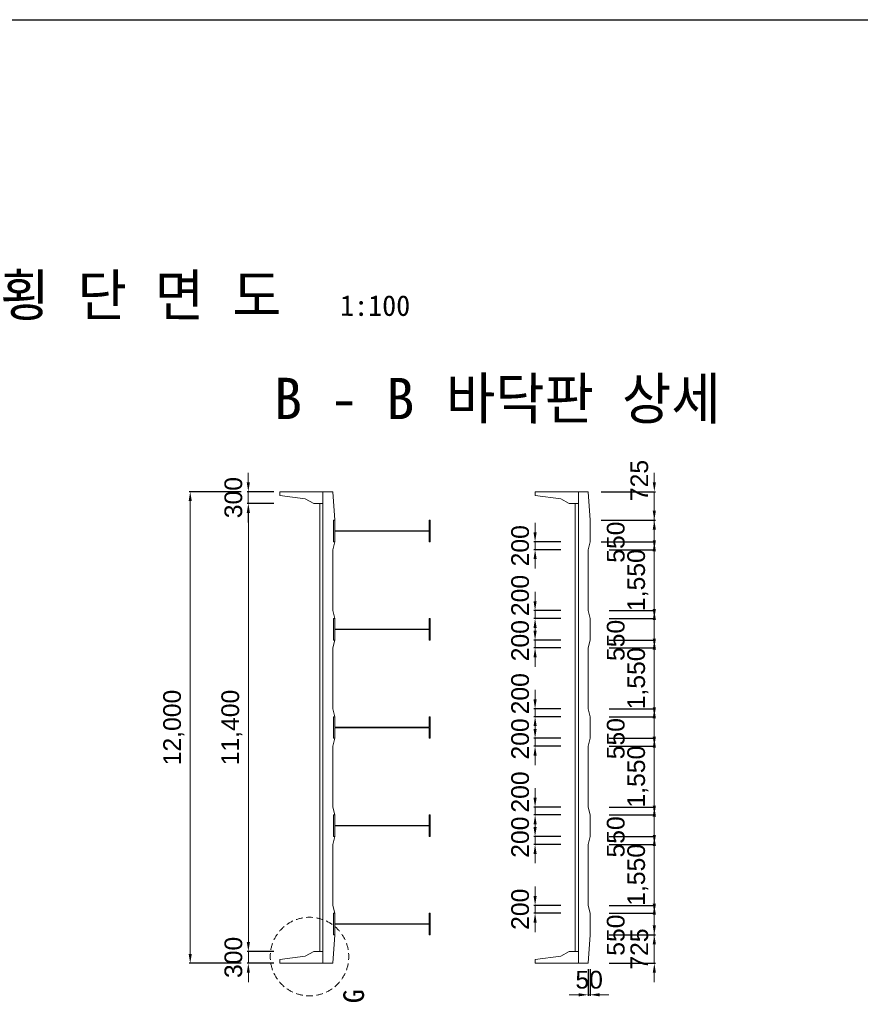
# Model space of a CAD drawing. Header units: metres. Extents: x 674733 to 752233, y -201459 to -147459.
# Tile 4 of 7: x 689915 to 711313, y -172513 to -147459. Entities that reach past the tile are written whole.
import ezdxf
from ezdxf.enums import TextEntityAlignment as Align

# ---------------------------------------------------------------- set-up
doc = ezdxf.new("R2010")
doc.units = ezdxf.units.M
doc.header["$MEASUREMENT"] = 0
doc.layers.get('Defpoints').update_dxf_attribs({"lineweight": 0})
for name, color, linetype, lineweight in [('A-DIM01', 1, 'Continuous', 0), ('Adojoint Line', 1, 'Continuous', 0), ('Concrete', 4, 'Continuous', 0), ('Dimension Line', 2, 'Continuous', 0), ('Steel Girder', 6, 'Continuous', 0), ('Text', 3, 'Continuous', 0)]:
    doc.layers.add(name, color=color, linetype=linetype, lineweight=lineweight)
doc.styles.get("Standard").update_dxf_attribs({"font": 'txt', "height": 5})
doc.styles.add('style2', font='arial.ttf')
doc.styles.add('돋움', font='txt')
doc.dimstyles.new('DIM01', dxfattribs={"dimtxt": 3.5, "dimasz": 0.8, "dimexe": 2, "dimexo": 10, "dimgap": 1.25, "dimtad": 1, "dimdec": 0, "dimzin": 0, "dimtxsty": '돋움', "dimcen": 0.09, "dimclrd": 1, "dimclre": 1, "dimclrt": 256, "dimadec": 0, "dimazin": 0, "dimtfac": 0.072, "dimtdec": 0, "dimtix": 1, "dimtmove": 2, "dimatfit": 3, "dimfxl": 1, "dimtolj": 1, "dimtzin": 0, "dimlwd": -1, "dimarcsym": 0})

# ---------------------------------------------------------------- blocks, each defined once
blk = doc.blocks.new('*U125')
at = {"layer": 'Dimension Line'}
for start, end in [(130, 135), (120, 125), (115, 120), (105, 110), (100, 105), (90, 95), (85, 90), (75, 80), (70, 75), (60, 65), (55, 60), (45, 50), (145, 150), (135, 140), (40, 45), (30, 35), (165, 170), (160, 165), (150, 155), (25, 30), (15, 20), (10, 15), (175, 180), (0, 5), (0, 5), (180, 185), (190, 195), (345, 350), (355, 0), (195, 200), (205, 210), (210, 215), (325, 330), (330, 335), (340, 345), (220, 225), (225, 230), (310, 315), (315, 320), (235, 240), (240, 245), (250, 255), (255, 260), (265, 270), (270, 275), (280, 285), (285, 290), (295, 300), (300, 305)]:
    blk.add_arc((0, 0, 0), 500, start, end, dxfattribs=at)
blk = doc.blocks.new('*D244')
at = {"layer": 'A-DIM01', "color": 1}
for p, q in [((695735, -159230), (695735, -158990)), ((695735, -159770), (695735, -159470)), ((695735, -160010), (695735, -160250))]:
    blk.add_line(p, q, dxfattribs=at)
at = {"layer": 'A-DIM01', "color": 1, "lineweight": -2}
for p, q in [((696386, -159470), (695705, -159470)), ((696387, -159770), (695705, -159770))]:
    blk.add_line(p, q, dxfattribs=at)
at = {"layer": 'A-DIM01', "color": 1}
for points in [[(695695, -159230), (695775, -159230), (695735, -159470)], [(695695, -160010), (695775, -160010), (695735, -159770)]]:
    blk.add_solid(points, dxfattribs=at)
at = {"layer": 'Defpoints', "color": 0}
for p in [(695735, -159470), (696536, -159470), (696537, -159770)]:
    blk.add_point(p, dxfattribs=at)
at = {"layer": 'A-DIM01', "color": 7, "insert": (695356, -159620), "char_height": 450, "attachment_point": 5, "rotation": 90, "style": 'style2'}
blk.add_mtext('\\A1;300', dxfattribs=at)
blk = doc.blocks.new('*D246')
at = {"layer": 'A-DIM01', "color": 1, "lineweight": -2}
for p, q in [((696387, -159770), (695706, -159770)), ((696387, -171170), (695706, -171170))]:
    blk.add_line(p, q, dxfattribs=at)
at = {"layer": 'A-DIM01', "color": 1}
blk.add_line((695736, -170930), (695736, -160010), dxfattribs=at)
for points in [[(695696, -160010), (695776, -160010), (695736, -159770)], [(695696, -170930), (695776, -170930), (695736, -171170)]]:
    blk.add_solid(points, dxfattribs=at)
at = {"layer": 'Defpoints', "color": 0}
for p in [(695736, -159770), (696537, -159770), (696537, -171170)]:
    blk.add_point(p, dxfattribs=at)
at = {"layer": 'A-DIM01', "color": 7, "insert": (695316, -165470), "char_height": 450, "attachment_point": 5, "rotation": 90, "style": 'style2'}
blk.add_mtext('\\A1;11,400', dxfattribs=at)
blk = doc.blocks.new('*D248')
at = {"layer": 'A-DIM01', "color": 1}
for p, q in [((695736, -170930), (695736, -170690)), ((695736, -171470), (695736, -171170)), ((695736, -171710), (695736, -171950))]:
    blk.add_line(p, q, dxfattribs=at)
at = {"layer": 'A-DIM01', "color": 1, "lineweight": -2}
for p, q in [((696387, -171170), (695706, -171170)), ((696388, -171470), (695706, -171470))]:
    blk.add_line(p, q, dxfattribs=at)
at = {"layer": 'A-DIM01', "color": 1}
for points in [[(695696, -170930), (695776, -170930), (695736, -171170)], [(695696, -171710), (695776, -171710), (695736, -171470)]]:
    blk.add_solid(points, dxfattribs=at)
at = {"layer": 'Defpoints', "color": 0}
for p in [(695736, -171170), (696537, -171170), (696538, -171470)]:
    blk.add_point(p, dxfattribs=at)
at = {"layer": 'A-DIM01', "color": 7, "insert": (695357, -171320), "char_height": 450, "attachment_point": 5, "rotation": 90, "style": 'style2'}
blk.add_mtext('\\A1;300', dxfattribs=at)
blk = doc.blocks.new('*D250')
at = {"layer": 'A-DIM01', "color": 1, "lineweight": -2}
for p, q in [((695555, -159470), (694226, -159470)), ((695557, -171470), (694226, -171470))]:
    blk.add_line(p, q, dxfattribs=at)
at = {"layer": 'A-DIM01', "color": 1}
blk.add_line((694256, -159710), (694256, -171230), dxfattribs=at)
for points in [[(694216, -159710), (694296, -159710), (694256, -159470)], [(694216, -171230), (694296, -171230), (694256, -171470)]]:
    blk.add_solid(points, dxfattribs=at)
at = {"layer": 'Defpoints', "color": 0}
for p in [(695705, -159470), (694256, -171470), (695707, -171470)]:
    blk.add_point(p, dxfattribs=at)
at = {"layer": 'A-DIM01', "color": 7, "insert": (693836, -165470), "char_height": 450, "attachment_point": 5, "rotation": 90, "style": 'style2'}
blk.add_mtext('\\A1;12,000', dxfattribs=at)
blk = doc.blocks.new('*D290')
at = {"layer": 'A-DIM01', "color": 1}
for p, q in [((706070, -159230), (706070, -158990)), ((706070, -159470), (706070, -160195)), ((706070, -160435), (706070, -160675))]:
    blk.add_line(p, q, dxfattribs=at)
at = {"layer": 'A-DIM01', "color": 1, "lineweight": -2}
for p, q in [((704719, -159470), (706100, -159470)), ((704719, -160195), (706100, -160195))]:
    blk.add_line(p, q, dxfattribs=at)
at = {"layer": 'A-DIM01', "color": 1}
for points in [[(706030, -159230), (706110, -159230), (706070, -159470)], [(706030, -160435), (706110, -160435), (706070, -160195)]]:
    blk.add_solid(points, dxfattribs=at)
at = {"layer": 'Defpoints', "color": 0}
for p in [(704569, -159470), (704569, -160195), (706070, -160195)]:
    blk.add_point(p, dxfattribs=at)
at = {"layer": 'A-DIM01', "color": 7, "insert": (705690, -159185), "char_height": 450, "attachment_point": 5, "rotation": 90, "style": 'style2'}
blk.add_mtext('\\A1;725', dxfattribs=at)
blk = doc.blocks.new('*D292')
at = {"layer": 'A-DIM01', "color": 1}
for p, q in [((706070, -159955), (706070, -159715)), ((706070, -160195), (706070, -160745)), ((706070, -160985), (706070, -161225))]:
    blk.add_line(p, q, dxfattribs=at)
at = {"layer": 'A-DIM01', "color": 1, "lineweight": -2}
for p, q in [((704719, -160195), (706100, -160195)), ((704719, -160745), (706100, -160745))]:
    blk.add_line(p, q, dxfattribs=at)
at = {"layer": 'A-DIM01', "color": 1}
for points in [[(706030, -159955), (706110, -159955), (706070, -160195)], [(706030, -160985), (706110, -160985), (706070, -160745)]]:
    blk.add_solid(points, dxfattribs=at)
at = {"layer": 'Defpoints', "color": 0}
for p in [(704569, -160195), (704569, -160745), (706070, -160745)]:
    blk.add_point(p, dxfattribs=at)
at = {"layer": 'A-DIM01', "color": 7, "insert": (705090, -160754), "char_height": 450, "attachment_point": 5, "rotation": 90, "style": 'style2'}
blk.add_mtext('\\A1;550', dxfattribs=at)
blk = doc.blocks.new('*D294')
at = {"layer": 'A-DIM01', "color": 1}
for p, q in [((703035, -160505), (703035, -160265)), ((703035, -160945), (703035, -160745)), ((703035, -161185), (703035, -161425))]:
    blk.add_line(p, q, dxfattribs=at)
at = {"layer": 'A-DIM01', "color": 1, "lineweight": -2}
for p, q in [((703686, -160745), (703005, -160745)), ((703686, -160945), (703005, -160945))]:
    blk.add_line(p, q, dxfattribs=at)
at = {"layer": 'A-DIM01', "color": 1}
for points in [[(702995, -160505), (703075, -160505), (703035, -160745)], [(702995, -161185), (703075, -161185), (703035, -160945)]]:
    blk.add_solid(points, dxfattribs=at)
at = {"layer": 'Defpoints', "color": 0}
for p in [(703035, -160745), (703836, -160745), (703836, -160945)]:
    blk.add_point(p, dxfattribs=at)
at = {"layer": 'A-DIM01', "color": 7, "insert": (702656, -160845), "char_height": 450, "attachment_point": 5, "rotation": 90, "style": 'style2'}
blk.add_mtext('\\A1;200', dxfattribs=at)
blk = doc.blocks.new('*D296')
at = {"layer": 'A-DIM01', "color": 1}
for p, q in [((703035, -162255), (703035, -162015)), ((703035, -162695), (703035, -162495)), ((703035, -162935), (703035, -163175))]:
    blk.add_line(p, q, dxfattribs=at)
at = {"layer": 'A-DIM01', "color": 1, "lineweight": -2}
for p, q in [((703686, -162495), (703005, -162495)), ((703686, -162695), (703005, -162695))]:
    blk.add_line(p, q, dxfattribs=at)
at = {"layer": 'A-DIM01', "color": 1}
for points in [[(702995, -162255), (703075, -162255), (703035, -162495)], [(702995, -162935), (703075, -162935), (703035, -162695)]]:
    blk.add_solid(points, dxfattribs=at)
at = {"layer": 'Defpoints', "color": 0}
for p in [(703035, -162495), (703836, -162495), (703836, -162695)]:
    blk.add_point(p, dxfattribs=at)
at = {"layer": 'A-DIM01', "color": 7, "insert": (702656, -162111), "char_height": 450, "attachment_point": 5, "rotation": 90, "style": 'style2'}
blk.add_mtext('\\A1;200', dxfattribs=at)
blk = doc.blocks.new('*D298')
at = {"layer": 'A-DIM01', "color": 1}
for p, q in [((703035, -163005), (703035, -162765)), ((703035, -163445), (703035, -163245)), ((703035, -163685), (703035, -163925))]:
    blk.add_line(p, q, dxfattribs=at)
at = {"layer": 'A-DIM01', "color": 1, "lineweight": -2}
for p, q in [((703686, -163245), (703005, -163245)), ((703686, -163445), (703005, -163445))]:
    blk.add_line(p, q, dxfattribs=at)
at = {"layer": 'A-DIM01', "color": 1}
for points in [[(702995, -163005), (703075, -163005), (703035, -163245)], [(702995, -163685), (703075, -163685), (703035, -163445)]]:
    blk.add_solid(points, dxfattribs=at)
at = {"layer": 'Defpoints', "color": 0}
for p in [(703035, -163245), (703836, -163245), (703836, -163445)]:
    blk.add_point(p, dxfattribs=at)
at = {"layer": 'A-DIM01', "color": 7, "insert": (702656, -163261), "char_height": 450, "attachment_point": 5, "rotation": 90, "style": 'style2'}
blk.add_mtext('\\A1;200', dxfattribs=at)
blk = doc.blocks.new('*D300')
at = {"layer": 'A-DIM01', "color": 1}
for p, q in [((703035, -164755), (703035, -164515)), ((703035, -165195), (703035, -164995)), ((703035, -165435), (703035, -165675))]:
    blk.add_line(p, q, dxfattribs=at)
at = {"layer": 'A-DIM01', "color": 1, "lineweight": -2}
for p, q in [((703686, -164995), (703005, -164995)), ((703686, -165195), (703005, -165195))]:
    blk.add_line(p, q, dxfattribs=at)
at = {"layer": 'A-DIM01', "color": 1}
for points in [[(702995, -164755), (703075, -164755), (703035, -164995)], [(702995, -165435), (703075, -165435), (703035, -165195)]]:
    blk.add_solid(points, dxfattribs=at)
at = {"layer": 'Defpoints', "color": 0}
for p in [(703035, -164995), (703836, -164995), (703836, -165195)]:
    blk.add_point(p, dxfattribs=at)
at = {"layer": 'A-DIM01', "color": 7, "insert": (702656, -164611), "char_height": 450, "attachment_point": 5, "rotation": 90, "style": 'style2'}
blk.add_mtext('\\A1;200', dxfattribs=at)
blk = doc.blocks.new('*D302')
at = {"layer": 'A-DIM01', "color": 1}
for p, q in [((703035, -165505), (703035, -165265)), ((703035, -165945), (703035, -165745)), ((703035, -166185), (703035, -166425))]:
    blk.add_line(p, q, dxfattribs=at)
at = {"layer": 'A-DIM01', "color": 1, "lineweight": -2}
for p, q in [((703686, -165745), (703005, -165745)), ((703686, -165945), (703005, -165945))]:
    blk.add_line(p, q, dxfattribs=at)
at = {"layer": 'A-DIM01', "color": 1}
for points in [[(702995, -165505), (703075, -165505), (703035, -165745)], [(702995, -166185), (703075, -166185), (703035, -165945)]]:
    blk.add_solid(points, dxfattribs=at)
at = {"layer": 'Defpoints', "color": 0}
for p in [(703035, -165745), (703836, -165745), (703836, -165945)]:
    blk.add_point(p, dxfattribs=at)
at = {"layer": 'A-DIM01', "color": 7, "insert": (702656, -165761), "char_height": 450, "attachment_point": 5, "rotation": 90, "style": 'style2'}
blk.add_mtext('\\A1;200', dxfattribs=at)
blk = doc.blocks.new('*D304')
at = {"layer": 'A-DIM01', "color": 1}
for p, q in [((703035, -167255), (703035, -167015)), ((703035, -167695), (703035, -167495)), ((703035, -167935), (703035, -168175))]:
    blk.add_line(p, q, dxfattribs=at)
at = {"layer": 'A-DIM01', "color": 1, "lineweight": -2}
for p, q in [((703686, -167495), (703005, -167495)), ((703686, -167695), (703005, -167695))]:
    blk.add_line(p, q, dxfattribs=at)
at = {"layer": 'A-DIM01', "color": 1}
for points in [[(702995, -167255), (703075, -167255), (703035, -167495)], [(702995, -167935), (703075, -167935), (703035, -167695)]]:
    blk.add_solid(points, dxfattribs=at)
at = {"layer": 'Defpoints', "color": 0}
for p in [(703035, -167495), (703836, -167495), (703836, -167695)]:
    blk.add_point(p, dxfattribs=at)
at = {"layer": 'A-DIM01', "color": 7, "insert": (702656, -167111), "char_height": 450, "attachment_point": 5, "rotation": 90, "style": 'style2'}
blk.add_mtext('\\A1;200', dxfattribs=at)
blk = doc.blocks.new('*D306')
at = {"layer": 'A-DIM01', "color": 1}
for p, q in [((703035, -168005), (703035, -167765)), ((703035, -168445), (703035, -168245)), ((703035, -168685), (703035, -168925))]:
    blk.add_line(p, q, dxfattribs=at)
at = {"layer": 'A-DIM01', "color": 1, "lineweight": -2}
for p, q in [((703686, -168245), (703005, -168245)), ((703686, -168445), (703005, -168445))]:
    blk.add_line(p, q, dxfattribs=at)
at = {"layer": 'A-DIM01', "color": 1}
for points in [[(702995, -168005), (703075, -168005), (703035, -168245)], [(702995, -168685), (703075, -168685), (703035, -168445)]]:
    blk.add_solid(points, dxfattribs=at)
at = {"layer": 'Defpoints', "color": 0}
for p in [(703035, -168245), (703836, -168245), (703836, -168445)]:
    blk.add_point(p, dxfattribs=at)
at = {"layer": 'A-DIM01', "color": 7, "insert": (702656, -168261), "char_height": 450, "attachment_point": 5, "rotation": 90, "style": 'style2'}
blk.add_mtext('\\A1;200', dxfattribs=at)
blk = doc.blocks.new('*D308')
at = {"layer": 'A-DIM01', "color": 1}
for p, q in [((703035, -169755), (703035, -169515)), ((703035, -170195), (703035, -169995)), ((703035, -170435), (703035, -170675))]:
    blk.add_line(p, q, dxfattribs=at)
at = {"layer": 'A-DIM01', "color": 1, "lineweight": -2}
for p, q in [((703686, -169995), (703005, -169995)), ((703686, -170195), (703005, -170195))]:
    blk.add_line(p, q, dxfattribs=at)
at = {"layer": 'A-DIM01', "color": 1}
for points in [[(702995, -169755), (703075, -169755), (703035, -169995)], [(702995, -170435), (703075, -170435), (703035, -170195)]]:
    blk.add_solid(points, dxfattribs=at)
at = {"layer": 'Defpoints', "color": 0}
for p in [(703035, -169995), (703836, -169995), (703836, -170195)]:
    blk.add_point(p, dxfattribs=at)
at = {"layer": 'A-DIM01', "color": 7, "insert": (702656, -170095), "char_height": 450, "attachment_point": 5, "rotation": 90, "style": 'style2'}
blk.add_mtext('\\A1;200', dxfattribs=at)
blk = doc.blocks.new('*D310')
at = {"layer": 'A-DIM01', "color": 1, "lineweight": -2}
for p, q in [((704386, -171620), (704386, -172301)), ((704436, -171620), (704436, -172301))]:
    blk.add_line(p, q, dxfattribs=at)
at = {"layer": 'A-DIM01', "color": 1}
for p, q in [((704146, -172271), (703906, -172271)), ((704436, -172271), (704386, -172271)), ((704676, -172271), (704916, -172271))]:
    blk.add_line(p, q, dxfattribs=at)
for points in [[(704146, -172231), (704146, -172311), (704386, -172271)], [(704676, -172231), (704676, -172311), (704436, -172271)]]:
    blk.add_solid(points, dxfattribs=at)
at = {"layer": 'Defpoints', "color": 0}
for p in [(704386, -171470), (704436, -171470), (704386, -172271)]:
    blk.add_point(p, dxfattribs=at)
at = {"layer": 'A-DIM01', "color": 7, "insert": (704411, -171891), "char_height": 450, "attachment_point": 5, "style": 'style2'}
blk.add_mtext('\\A1;50', dxfattribs=at)
blk = doc.blocks.new('*D312')
at = {"layer": 'A-DIM01', "color": 1}
for p, q in [((706070, -169955), (706070, -169715)), ((706070, -170195), (706070, -170745)), ((706070, -170985), (706070, -171225))]:
    blk.add_line(p, q, dxfattribs=at)
at = {"layer": 'A-DIM01', "color": 1, "lineweight": -2}
for p, q in [((704919, -170195), (706100, -170195)), ((704919, -170745), (706100, -170745))]:
    blk.add_line(p, q, dxfattribs=at)
at = {"layer": 'A-DIM01', "color": 1}
for points in [[(706030, -169955), (706110, -169955), (706070, -170195)], [(706030, -170985), (706110, -170985), (706070, -170745)]]:
    blk.add_solid(points, dxfattribs=at)
at = {"layer": 'Defpoints', "color": 0}
for p in [(704769, -170195), (704769, -170745), (706070, -170745)]:
    blk.add_point(p, dxfattribs=at)
at = {"layer": 'A-DIM01', "color": 7, "insert": (705090, -170754), "char_height": 450, "attachment_point": 5, "rotation": 90, "style": 'style2'}
blk.add_mtext('\\A1;550', dxfattribs=at)
blk = doc.blocks.new('*D314')
at = {"layer": 'A-DIM01', "color": 1}
for p, q in [((706070, -170505), (706070, -170265)), ((706070, -170745), (706070, -171470)), ((706070, -171710), (706070, -171950))]:
    blk.add_line(p, q, dxfattribs=at)
at = {"layer": 'A-DIM01', "color": 1, "lineweight": -2}
for p, q in [((704919, -170745), (706100, -170745)), ((704919, -171470), (706100, -171470))]:
    blk.add_line(p, q, dxfattribs=at)
at = {"layer": 'A-DIM01', "color": 1}
for points in [[(706030, -170505), (706110, -170505), (706070, -170745)], [(706030, -171710), (706110, -171710), (706070, -171470)]]:
    blk.add_solid(points, dxfattribs=at)
at = {"layer": 'Defpoints', "color": 0}
for p in [(704769, -170745), (704769, -171470), (706070, -171470)]:
    blk.add_point(p, dxfattribs=at)
at = {"layer": 'A-DIM01', "color": 7, "insert": (705690, -171107), "char_height": 450, "attachment_point": 5, "rotation": 90, "style": 'style2'}
blk.add_mtext('\\A1;725', dxfattribs=at)
blk = doc.blocks.new('*D316')
at = {"layer": 'A-DIM01', "color": 1}
for p, q in [((706070, -168205), (706070, -167965)), ((706070, -168445), (706070, -169995)), ((706070, -170235), (706070, -170475))]:
    blk.add_line(p, q, dxfattribs=at)
at = {"layer": 'A-DIM01', "color": 1, "lineweight": -2}
for p, q in [((704919, -168445), (706100, -168445)), ((704919, -169995), (706100, -169995))]:
    blk.add_line(p, q, dxfattribs=at)
at = {"layer": 'A-DIM01', "color": 1}
for points in [[(706030, -168205), (706110, -168205), (706070, -168445)], [(706030, -170235), (706110, -170235), (706070, -169995)]]:
    blk.add_solid(points, dxfattribs=at)
at = {"layer": 'Defpoints', "color": 0}
for p in [(704769, -168445), (704769, -169995), (706070, -169995)]:
    blk.add_point(p, dxfattribs=at)
at = {"layer": 'A-DIM01', "color": 7, "insert": (705649, -169220), "char_height": 450, "attachment_point": 5, "rotation": 90, "style": 'style2'}
blk.add_mtext('\\A1;1,550', dxfattribs=at)
blk = doc.blocks.new('*D318')
at = {"layer": 'A-DIM01', "color": 1}
for p, q in [((706070, -167455), (706070, -167215)), ((706070, -167695), (706070, -168245)), ((706070, -168485), (706070, -168725))]:
    blk.add_line(p, q, dxfattribs=at)
at = {"layer": 'A-DIM01', "color": 1, "lineweight": -2}
for p, q in [((704919, -167695), (706100, -167695)), ((704919, -168245), (706100, -168245))]:
    blk.add_line(p, q, dxfattribs=at)
at = {"layer": 'A-DIM01', "color": 1}
for points in [[(706030, -167455), (706110, -167455), (706070, -167695)], [(706030, -168485), (706110, -168485), (706070, -168245)]]:
    blk.add_solid(points, dxfattribs=at)
at = {"layer": 'Defpoints', "color": 0}
for p in [(704769, -167695), (704769, -168245), (706070, -168245)]:
    blk.add_point(p, dxfattribs=at)
at = {"layer": 'A-DIM01', "color": 7, "insert": (705090, -168254), "char_height": 450, "attachment_point": 5, "rotation": 90, "style": 'style2'}
blk.add_mtext('\\A1;550', dxfattribs=at)
blk = doc.blocks.new('*D320')
at = {"layer": 'A-DIM01', "color": 1}
for p, q in [((706070, -165705), (706070, -165465)), ((706070, -165945), (706070, -167495)), ((706070, -167735), (706070, -167975))]:
    blk.add_line(p, q, dxfattribs=at)
at = {"layer": 'A-DIM01', "color": 1, "lineweight": -2}
for p, q in [((704919, -165945), (706100, -165945)), ((704919, -167495), (706100, -167495))]:
    blk.add_line(p, q, dxfattribs=at)
at = {"layer": 'A-DIM01', "color": 1}
for points in [[(706030, -165705), (706110, -165705), (706070, -165945)], [(706030, -167735), (706110, -167735), (706070, -167495)]]:
    blk.add_solid(points, dxfattribs=at)
at = {"layer": 'Defpoints', "color": 0}
for p in [(704769, -165945), (704769, -167495), (706070, -167495)]:
    blk.add_point(p, dxfattribs=at)
at = {"layer": 'A-DIM01', "color": 7, "insert": (705649, -166720), "char_height": 450, "attachment_point": 5, "rotation": 90, "style": 'style2'}
blk.add_mtext('\\A1;1,550', dxfattribs=at)
blk = doc.blocks.new('*D322')
at = {"layer": 'A-DIM01', "color": 1}
for p, q in [((706070, -164955), (706070, -164715)), ((706070, -165195), (706070, -165745)), ((706070, -165985), (706070, -166225))]:
    blk.add_line(p, q, dxfattribs=at)
at = {"layer": 'A-DIM01', "color": 1, "lineweight": -2}
for p, q in [((704919, -165195), (706100, -165195)), ((704919, -165745), (706100, -165745))]:
    blk.add_line(p, q, dxfattribs=at)
at = {"layer": 'A-DIM01', "color": 1}
for points in [[(706030, -164955), (706110, -164955), (706070, -165195)], [(706030, -165985), (706110, -165985), (706070, -165745)]]:
    blk.add_solid(points, dxfattribs=at)
at = {"layer": 'Defpoints', "color": 0}
for p in [(704769, -165195), (704769, -165745), (706070, -165745)]:
    blk.add_point(p, dxfattribs=at)
at = {"layer": 'A-DIM01', "color": 7, "insert": (705090, -165754), "char_height": 450, "attachment_point": 5, "rotation": 90, "style": 'style2'}
blk.add_mtext('\\A1;550', dxfattribs=at)
blk = doc.blocks.new('*D324')
at = {"layer": 'A-DIM01', "color": 1}
for p, q in [((706070, -163205), (706070, -162965)), ((706070, -163445), (706070, -164995)), ((706070, -165235), (706070, -165475))]:
    blk.add_line(p, q, dxfattribs=at)
at = {"layer": 'A-DIM01', "color": 1, "lineweight": -2}
for p, q in [((704919, -163445), (706100, -163445)), ((704919, -164995), (706100, -164995))]:
    blk.add_line(p, q, dxfattribs=at)
at = {"layer": 'A-DIM01', "color": 1}
for points in [[(706030, -163205), (706110, -163205), (706070, -163445)], [(706030, -165235), (706110, -165235), (706070, -164995)]]:
    blk.add_solid(points, dxfattribs=at)
at = {"layer": 'Defpoints', "color": 0}
for p in [(704769, -163445), (704769, -164995), (706070, -164995)]:
    blk.add_point(p, dxfattribs=at)
at = {"layer": 'A-DIM01', "color": 7, "insert": (705649, -164220), "char_height": 450, "attachment_point": 5, "rotation": 90, "style": 'style2'}
blk.add_mtext('\\A1;1,550', dxfattribs=at)
blk = doc.blocks.new('*D326')
at = {"layer": 'A-DIM01', "color": 1}
for p, q in [((706070, -162455), (706070, -162215)), ((706070, -162695), (706070, -163245)), ((706070, -163485), (706070, -163725))]:
    blk.add_line(p, q, dxfattribs=at)
at = {"layer": 'A-DIM01', "color": 1, "lineweight": -2}
for p, q in [((704919, -162695), (706100, -162695)), ((704919, -163245), (706100, -163245))]:
    blk.add_line(p, q, dxfattribs=at)
at = {"layer": 'A-DIM01', "color": 1}
for points in [[(706030, -162455), (706110, -162455), (706070, -162695)], [(706030, -163485), (706110, -163485), (706070, -163245)]]:
    blk.add_solid(points, dxfattribs=at)
at = {"layer": 'Defpoints', "color": 0}
for p in [(704769, -162695), (704769, -163245), (706070, -163245)]:
    blk.add_point(p, dxfattribs=at)
at = {"layer": 'A-DIM01', "color": 7, "insert": (705090, -163254), "char_height": 450, "attachment_point": 5, "rotation": 90, "style": 'style2'}
blk.add_mtext('\\A1;550', dxfattribs=at)
blk = doc.blocks.new('*D328')
at = {"layer": 'A-DIM01', "color": 1}
for p, q in [((706070, -160705), (706070, -160465)), ((706070, -160945), (706070, -162495)), ((706070, -162735), (706070, -162975))]:
    blk.add_line(p, q, dxfattribs=at)
at = {"layer": 'A-DIM01', "color": 1, "lineweight": -2}
for p, q in [((704919, -160945), (706100, -160945)), ((704919, -162495), (706100, -162495))]:
    blk.add_line(p, q, dxfattribs=at)
at = {"layer": 'A-DIM01', "color": 1}
for points in [[(706030, -160705), (706110, -160705), (706070, -160945)], [(706030, -162735), (706110, -162735), (706070, -162495)]]:
    blk.add_solid(points, dxfattribs=at)
at = {"layer": 'Defpoints', "color": 0}
for p in [(704769, -160945), (704769, -162495), (706070, -162495)]:
    blk.add_point(p, dxfattribs=at)
at = {"layer": 'A-DIM01', "color": 7, "insert": (705649, -161720), "char_height": 450, "attachment_point": 5, "rotation": 90, "style": 'style2'}
blk.add_mtext('\\A1;1,550', dxfattribs=at)

msp = doc.modelspace()

# ---------------------------------------------------------------- linework, layer by layer
msp.add_line((674732.9, -147458.6), (752232.9, -147458.6))
at = {"layer": 'Concrete'}
for p, q in [((696536.1, -159569.9), (696536.1, -159469.9)), ((696536.1, -159469.9), (697636.1, -159469.9)), ((697186.1, -159649.9), (696536.1, -159569.9)), ((697636.1, -171469.9), (697636.1, -159469.9)), ((697636.1, -159469.9), (697886.1, -159469.9)), ((697886.1, -159469.9), (697936.1, -160194.9)), ((703036.1, -159569.9), (703036.1, -159469.9)), ((703036.1, -159469.9), (704136.1, -159469.9)), ((703686.1, -159649.9), (703036.1, -159569.9)), ((704136.1, -171469.9), (704136.1, -159469.9)), ((704136.1, -159469.9), (704386.1, -159469.9)), ((704386.1, -159469.9), (704436.1, -160194.9)), ((697406.1, -159769.9), (697186.1, -159649.9)), ((697636.1, -159769.9), (697406.1, -159769.9)), ((697556.1, -171169.9), (697556.1, -159769.9)), ((703906.1, -159769.9), (703686.1, -159649.9)), ((704136.1, -159769.9), (703906.1, -159769.9)), ((704056.1, -171169.9), (704056.1, -159769.9)), ((704436.1, -160744.9), (704436.1, -160194.9)), ((697886.1, -160944.9), (697936.1, -160744.9)), ((704386.1, -160944.9), (704436.1, -160744.9)), ((697886.1, -162494.9), (697886.1, -160944.9)), ((704386.1, -162494.9), (704386.1, -160944.9)), ((697936.1, -162694.9), (697886.1, -162494.9)), ((704436.1, -162694.9), (704386.1, -162494.9)), ((704436.1, -163244.9), (704436.1, -162694.9)), ((697886.1, -163444.9), (697936.1, -163244.9)), ((704386.1, -163444.9), (704436.1, -163244.9)), ((697886.1, -164994.9), (697886.1, -163444.9)), ((704386.1, -164994.9), (704386.1, -163444.9)), ((697936.1, -165194.9), (697886.1, -164994.9)), ((704436.1, -165194.9), (704386.1, -164994.9)), ((704436.1, -165744.9), (704436.1, -165194.9)), ((697886.1, -165944.9), (697936.1, -165744.9)), ((704386.1, -165944.9), (704436.1, -165744.9)), ((697886.1, -167494.9), (697886.1, -165944.9)), ((704386.1, -167494.9), (704386.1, -165944.9)), ((697936.1, -167694.9), (697886.1, -167494.9)), ((704436.1, -167694.9), (704386.1, -167494.9)), ((704436.1, -168244.9), (704436.1, -167694.9)), ((697886.1, -168444.9), (697936.1, -168244.9)), ((704386.1, -168444.9), (704436.1, -168244.9)), ((697886.1, -169994.9), (697886.1, -168444.9)), ((704386.1, -169994.9), (704386.1, -168444.9)), ((697936.1, -170194.9), (697886.1, -169994.9)), ((704436.1, -170194.9), (704386.1, -169994.9)), ((704436.1, -170744.9), (704436.1, -170194.9)), ((697936.1, -170744.9), (697886.1, -171469.9)), ((704436.1, -170744.9), (704386.1, -171469.9)), ((696536.1, -171369.9), (697186.1, -171289.9)), ((696536.1, -171469.9), (696536.1, -171369.9)), ((697186.1, -171289.9), (697406.1, -171169.9)), ((697406.1, -171169.9), (697636.1, -171169.9)), ((703036.1, -171369.9), (703686.1, -171289.9)), ((703036.1, -171469.9), (703036.1, -171369.9)), ((703686.1, -171289.9), (703906.1, -171169.9)), ((703906.1, -171169.9), (704136.1, -171169.9)), ((696536.1, -171469.9), (697636.1, -171469.9)), ((697886.1, -171469.9), (697636.1, -171469.9)), ((703036.1, -171469.9), (704136.1, -171469.9)), ((704386.1, -171469.9), (704136.1, -171469.9))]:
    msp.add_line(p, q, dxfattribs=at)
at = {"layer": 'Steel Girder'}
for p, q in [((697906.1, -160744.9), (697906.1, -160194.9)), ((697906.1, -160194.9), (697936.1, -160194.9)), ((697936.1, -160194.9), (697936.1, -160463.9)), ((700336.1, -160463.9), (700336.1, -160194.9)), ((700336.1, -160194.9), (700366.1, -160194.9)), ((700366.1, -160194.9), (700366.1, -160744.9)), ((697936.1, -160463.9), (700336.1, -160463.9)), ((700336.1, -160475.9), (697936.1, -160475.9)), ((697936.1, -160475.9), (697936.1, -160744.9)), ((700336.1, -160744.9), (700336.1, -160475.9)), ((697936.1, -160744.9), (697906.1, -160744.9)), ((700366.1, -160744.9), (700336.1, -160744.9)), ((697906.1, -163244.9), (697906.1, -162694.9)), ((697906.1, -162694.9), (697936.1, -162694.9)), ((697936.1, -162694.9), (697936.1, -162963.9)), ((700336.1, -162963.9), (700336.1, -162694.9)), ((700336.1, -162694.9), (700366.1, -162694.9)), ((700366.1, -162694.9), (700366.1, -163244.9)), ((697936.1, -162963.9), (700336.1, -162963.9)), ((700336.1, -162975.9), (697936.1, -162975.9)), ((697936.1, -162975.9), (697936.1, -163244.9)), ((700336.1, -163244.9), (700336.1, -162975.9)), ((697936.1, -163244.9), (697906.1, -163244.9)), ((700366.1, -163244.9), (700336.1, -163244.9)), ((697906.1, -165744.9), (697906.1, -165194.9)), ((697906.1, -165194.9), (697936.1, -165194.9)), ((697936.1, -165194.9), (697936.1, -165463.9)), ((700336.1, -165463.9), (700336.1, -165194.9)), ((700336.1, -165194.9), (700366.1, -165194.9)), ((700366.1, -165194.9), (700366.1, -165744.9)), ((697936.1, -165463.9), (700336.1, -165463.9)), ((700336.1, -165475.9), (697936.1, -165475.9)), ((697936.1, -165475.9), (697936.1, -165744.9)), ((700336.1, -165744.9), (700336.1, -165475.9)), ((697936.1, -165744.9), (697906.1, -165744.9)), ((700366.1, -165744.9), (700336.1, -165744.9)), ((697906.1, -168244.9), (697906.1, -167694.9)), ((697906.1, -167694.9), (697936.1, -167694.9)), ((697936.1, -167694.9), (697936.1, -167963.9)), ((700336.1, -167963.9), (700336.1, -167694.9)), ((700336.1, -167694.9), (700366.1, -167694.9)), ((700366.1, -167694.9), (700366.1, -168244.9)), ((697936.1, -167963.9), (700336.1, -167963.9)), ((700336.1, -167975.9), (697936.1, -167975.9)), ((697936.1, -167975.9), (697936.1, -168244.9)), ((700336.1, -168244.9), (700336.1, -167975.9)), ((697936.1, -168244.9), (697906.1, -168244.9)), ((700366.1, -168244.9), (700336.1, -168244.9)), ((697906.1, -170744.9), (697906.1, -170194.9)), ((697906.1, -170194.9), (697936.1, -170194.9)), ((697936.1, -170194.9), (697936.1, -170463.9)), ((700336.1, -170463.9), (700336.1, -170194.9)), ((700336.1, -170194.9), (700366.1, -170194.9)), ((700366.1, -170194.9), (700366.1, -170744.9)), ((697936.1, -170463.9), (700336.1, -170463.9)), ((700336.1, -170475.9), (697936.1, -170475.9)), ((697936.1, -170475.9), (697936.1, -170744.9)), ((700336.1, -170744.9), (700336.1, -170475.9)), ((697936.1, -170744.9), (697906.1, -170744.9)), ((700366.1, -170744.9), (700336.1, -170744.9))]:
    msp.add_line(p, q, dxfattribs=at)

# ---------------------------------------------------------------- block references
at = {"layer": 'Dimension Line', "xscale": 2, "yscale": 2, "zscale": 2, "rotation": 90}
msp.add_blockref('*U125', (697293, -171298.5), dxfattribs=at)

# ---------------------------------------------------------------- texts
at = {"layer": 'Adojoint Line'}
msp.add_text('G', height=525, rotation=89.93921, dxfattribs=at).set_placement((698678.9, -172308.3), align=Align.CENTER)
at = {"layer": 'Text'}
for s, height, p in [('횡 단 면 도', 1050, (692996.6, -154995)), ('1:100', 525, (698963.8, -154995)), ('B - B', 1050, (698174.5, -157622.1)), ('바닥판 상세', 1050, (704261.8, -157622.2))]:
    msp.add_text(s, height=height, rotation=359.93921, dxfattribs=at).set_placement(p, align=Align.CENTER)

# ---------------------------------------------------------------- dimensions: what is measured, and where the dimension line sits
at = {"layer": 'A-DIM01', "color": 1}
for base, p1, p2, angle, picture, middle in [((706069.9, -160194.9), (704568.8, -159469.9), (704569.3, -160194.9), 270, '*D290', (705690.1, -159184.8)), ((706069.9, -160744.9), (704568.8, -160194.9), (704569.3, -160744.9), 270, '*D292', (705090.1, -160754.1)), ((703035.5, -162494.9), (703836.1, -162694.9), (703836.1, -162494.9), 90, '*D296', (702655.7, -162110.8)), ((706069.9, -163244.9), (704769.3, -162694.9), (704769.3, -163244.9), 270, '*D326', (705090.1, -163254.1)), ((703035.5, -163244.9), (703836.1, -163444.9), (703836.1, -163244.9), 90, '*D298', (702655.7, -163260.8)), ((703035.5, -164994.9), (703836.1, -165194.9), (703836.1, -164994.9), 90, '*D300', (702655.7, -164610.8)), ((706069.9, -165744.9), (704769.3, -165194.9), (704769.3, -165744.9), 270, '*D322', (705090.1, -165754.1)), ((703035.5, -165744.9), (703836.1, -165944.9), (703836.1, -165744.9), 90, '*D302', (702655.7, -165760.8)), ((703035.5, -167494.9), (703836.1, -167694.9), (703836.1, -167494.9), 90, '*D304', (702655.7, -167110.8)), ((706069.9, -168244.9), (704769.3, -167694.9), (704769.3, -168244.9), 270, '*D318', (705090.1, -168254.1)), ((703035.5, -168244.9), (703836.1, -168444.9), (703836.1, -168244.9), 90, '*D306', (702655.7, -168260.8)), ((706069.9, -170744.9), (704769.3, -170194.9), (704769.3, -170744.9), 270, '*D312', (705090.1, -170754.1))]:
    dim = msp.add_linear_dim(base=base, p1=p1, p2=p2, angle=angle, dimstyle='DIM01', override={"dimscale": 30, "dimtxt": 15, "dimasz": 8, "dimexe": 1, "dimexo": 5, "dimgap": 5, "dimdsep": 46, "dimlunit": 6, "dimtxsty": 'style2', "dimclrt": 7}, dxfattribs=at)
    dim.commit()
    dim.dimension.update_dxf_attribs({"geometry": picture, "text_midpoint": middle, "dimtype": 160})
for base, p1, p2, angle, picture, middle in [((695735.5, -159469.9), (696536.6, -159769.9), (696536.1, -159469.9), 90, '*D244', (695355.5, -159619.9)), ((694256.3, -171469.7), (695705.5, -159469.9), (695707.1, -171469.7), 270, '*D250', (693835.9, -165469.8)), ((695736, -159769.9), (696537.1, -171169.9), (696536.6, -159769.9), 90, '*D246', (695315.5, -165469.9)), ((703035.5, -160744.9), (703836.1, -160944.9), (703836.1, -160744.9), 90, '*D294', (702655.7, -160844.9)), ((706069.9, -162494.9), (704769.3, -160944.9), (704769.3, -162494.9), 270, '*D328', (705649.5, -161719.9)), ((706069.9, -164994.9), (704769.3, -163444.9), (704769.3, -164994.9), 270, '*D324', (705649.5, -164219.9)), ((706069.9, -167494.9), (704769.3, -165944.9), (704769.3, -167494.9), 270, '*D320', (705649.5, -166719.9)), ((706069.9, -169994.9), (704769.3, -168444.9), (704769.3, -169994.9), 270, '*D316', (705649.5, -169219.9)), ((703035.5, -169994.9), (703836.1, -170194.9), (703836.1, -169994.9), 90, '*D308', (702655.7, -170094.9)), ((706069.9, -171469.9), (704769.3, -170744.9), (704769.3, -171469.9), 270, '*D314', (705690.1, -171107.4)), ((695736.5, -171169.9), (696537.6, -171469.9), (696537.1, -171169.9), 90, '*D248', (695356.5, -171319.9)), ((704386.1, -172270.6), (704436.1, -171469.9), (704386.1, -171469.9), 180, '*D310', (704411.1, -171890.8))]:
    dim = msp.add_linear_dim(base=base, p1=p1, p2=p2, angle=angle, dimstyle='DIM01', override={"dimscale": 30, "dimtxt": 15, "dimasz": 8, "dimexe": 1, "dimexo": 5, "dimgap": 5, "dimdsep": 46, "dimlunit": 6, "dimtxsty": 'style2', "dimclrt": 7}, dxfattribs=at)
    dim.commit()
    dim.dimension.update_dxf_attribs({"geometry": picture, "text_midpoint": middle})

doc.saveas('drawing.dxf')
